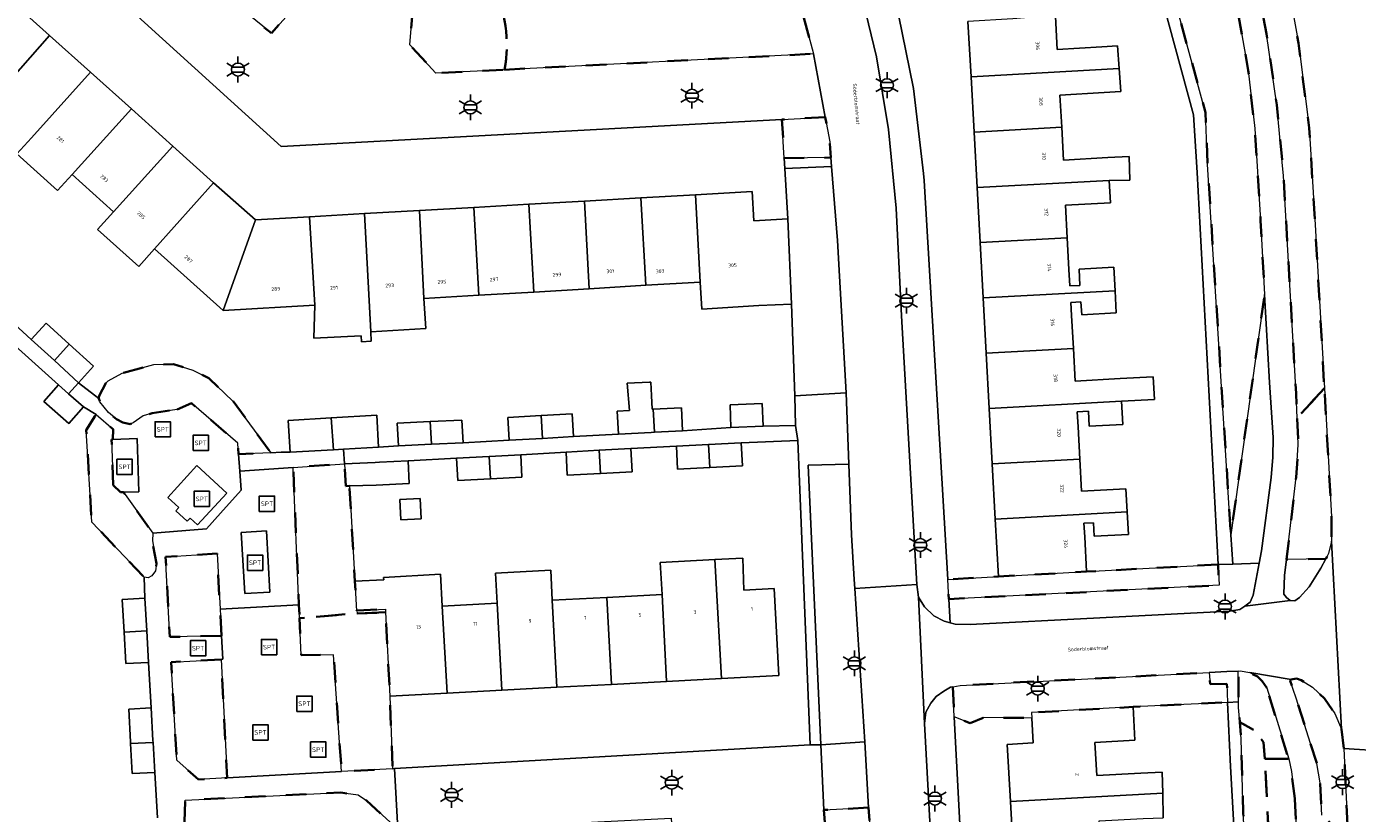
# Model space of a CAD drawing. Extents: x 105780 to 185197, y 477999 to 525027.
# Tile 95 of 256: x 106356 to 106486, y 479799 to 479876. Entities that reach past the tile are written whole.
import ezdxf
from ezdxf.enums import TextEntityAlignment as Align

# ---------------------------------------------------------------- set-up
doc = ezdxf.new("R2010")
doc.units = 0
doc.linetypes.add('XX-HIDDEN', pattern=[4, 2, -2])
for name, color, linetype, lineweight in [('B-GV-GR-HAAG_01-G', 252, 'GR-HAAG1', 13), ('B-GV-GR-MATERIAALGRENS-G', 252, 'XX-HIDDEN', 35), ('B-RO-IE-MEUBILAIR_WEGMEUBILAIR-S', 252, 'Continuous', 25), ('B-XX-KG-KADASTRAAL_BEBOUWING-G', 252, 'Continuous', 20), ('B1-WE-OG-BEBOUWING-T18', 7, 'Continuous', 18), ('B1-WE-OG-TERREIN_ERF-GV', 252, 'Continuous', 18), ('B1-WE-OG-TOPOGRAFIE-T18', 10, 'Continuous', 18), ('B1-WE-VH-VERHARDING_ASFALT-GV', 252, 'Continuous', 18), ('B1-WE-VH-VERHARDING_BETONSTRAATSTEEN-GV', 252, 'Continuous', 18), ('B1-WE-VH-VERHARDING_HOUTSNIPPERS-GV', 252, 'Continuous', 18), ('B1-WE-VH-VERHARDING_TEGEL-GV', 252, 'Continuous', 18)]:
    doc.layers.add(name, color=color, linetype=linetype, lineweight=lineweight)
doc.styles.add('NLCS-ISO', font='NLCS-ISO.ttf')
doc.styles.add('NLCS-ISO-M200-T18', font='NLCS-ISO.ttf', dxfattribs={"height": 0.36})
doc.linetypes.add('GR-HAAG1', pattern='A,6,[176,NLCS.shx,S=0.125,R=0,X=0,Y=0],-2', length=8)

# ---------------------------------------------------------------- blocks, each defined once
blk = doc.blocks.new('B-SIE-WEG_LICHTMAST-SO')
at = {"ltscale": 0.1}
for p, q in [((-1.1, 0.63), (-2.19, 1.27)), ((0, 1.27), (0, 2.53)), ((1.1, 0.63), (2.19, 1.27)), ((-1.1, -0.63), (-2.19, -1.27)), ((0, -1.27), (0, -2.53)), ((1.1, -0.63), (2.19, -1.27))]:
    blk.add_line(p, q, dxfattribs=at)
at = {"flags": 128}
for points in [[(-1.16, 0.5), (1.16, 0.5)], [(-1.16, -0.5), (1.16, -0.5)]]:
    blk.add_lwpolyline(points, dxfattribs=at)
at = {"ltscale": 0.1}
blk.add_circle((0, 0), 1.27, dxfattribs=at)
at = {"style": 'NLCS-ISO'}
blk.add_attdef('TYPE', text='', height=1.8, dxfattribs=at).set_placement((0, 2.53), align=Align.BOTTOM_CENTER)
blk = doc.blocks.new('SIE-WEG_SPEELTOESTEL-SO')
at = {"flags": 128}
blk.add_lwpolyline([(-0.75, -0.75), (0.75, -0.75), (0.75, 0.75), (-0.75, 0.75)], close=True, dxfattribs=at)
at = {"style": 'NLCS-ISO'}
blk.add_text('SPT', height=0.45, dxfattribs=at).set_placement((0, 0), align=Align.MIDDLE_CENTER)

msp = doc.modelspace()

# ---------------------------------------------------------------- linework, layer by layer
at = {"layer": 'B-GV-GR-HAAG_01-G', "flags": 128}
msp.add_lwpolyline([(106478.13, 479834.09), (106478.18, 479836.01), (106477.81, 479841.4), (106477.342, 479850.052), (106474.03, 479826.461), (106474.21, 479823.59), (106476.806, 479823.7), (106477.03, 479824.92), (106477.97, 479832.09)], close=True, dxfattribs=at)
at = {"layer": 'B-GV-GR-MATERIAALGRENS-G', "flags": 128}
for points in [[(106405.37, 479979.27), (106404.08, 479980.34), (106400.143, 479982.664), (106397.702, 479980.019), (106418.599, 479961.389), (106419.387, 479960.687), (106427.37, 479953.57), (106430.67, 479950.46), (106443.35, 479934.17), (106443.85, 479933.59), (106446.51, 479930.08), (106446.507, 479930.078), (106447.322, 479929.029), (106447.77, 479929.49), (106452.44, 479922.62), (106453.243, 479921.365), (106455.85, 479915.96), (106455.47, 479915.78), (106458.97, 479909.22), (106461.74, 479903.54), (106464.18, 479894.179), (106464.37, 479894.2), (106471.55, 479867.87), (106471.75, 479862.77), (106474.03, 479826.461), (106477.342, 479850.052), (106476.95, 479857.3), (106476.38, 479866.31), (106475.74, 479871.99), (106474.16, 479880.85), (106472.43, 479888.14), (106470.08, 479896.05), (106465.37, 479908.43), (106461.02, 479917.57), (106457.27, 479924.51), (106452.87, 479931.19), (106448.87, 479936.59), (106448.3, 479937.36), (106441.86, 479945.41), (106434.57, 479952.97), (106426.37, 479960.57), (106422.529, 479963.989), (106421.799, 479964.639)], [(106417.568, 479975.563), (106413.504, 479975.344), (106416.78, 479972.32), (106433.48, 479957.43), (106440.63, 479950.24), (106444.176, 479946.131), (106448.31, 479941.34), (106454.29, 479933.31), (106459.14, 479926.08), (106463.16, 479918.84), (106466.47, 479911.88), (106469.63, 479904.54), (106472.3, 479897.27), (106474.4, 479890.43), (106476.2, 479882.86), (106477.51, 479875.61), (106478.54, 479868.64), (106479.072, 479863.026), (106479.2, 479861.67), (106480.42, 479840.32), (106480.526, 479837.91), (106483.197, 479840.849), (106482.29, 479856.86), (106481.71, 479866.38), (106480.65, 479874.68), (106479.65, 479880.29), (106477.74, 479888.89), (106474.16, 479900.65), (106469.95, 479911.29), (106465.61, 479920.33), (106462.11, 479926.65), (106458.23, 479932.77), (106452.66, 479940.71), (106447.41, 479947.15), (106442, 479953.12), (106437.94, 479957.2), (106434.3, 479960.6)], [(106434.257, 479867.43), (106430.02, 479867.2), (106430.238, 479863.41), (106434.82, 479863.46), (106434.7, 479865.02)], [(106370.73, 479838.78), (106372.14, 479839.37), (106376.67, 479835.45), (106376.741, 479834.4), (106379.899, 479834.529), (106376.19, 479839.59), (106373.83, 479841.83), (106372.26, 479842.61), (106371.213, 479842.935), (106370.36, 479843.2), (106368.43, 479843.16), (106365.32, 479842.32), (106363.94, 479841.59), (106363.73, 479841.35), (106363.074, 479840.117), (106363.03, 479839.84), (106363.14, 479839.51), (106364, 479838.47), (106364.77, 479837.8), (106365.39, 479837.48), (106366.11, 479837.33), (106366.41, 479837.46), (106367.38, 479838.13), (106368.28, 479838.4)], [(106483.197, 479840.849), (106480.526, 479837.91), (106480.64, 479835.34), (106480.44, 479832.13), (106479.494, 479824.07), (106483.329, 479824.11), (106483.61, 479824.65), (106483.91, 479825.84), (106483.91, 479828.25)], [(106364.437, 479831.332), (106364.292, 479835.834), (106364.422, 479835.838), (106364.43, 479836.83), (106362.77, 479838.28), (106361.81, 479836.73), (106362.34, 479827.73), (106367.47, 479822.32), (106367.88, 479822.27), (106368.22, 479822.45), (106368.61, 479822.93), (106368.68, 479823.65), (106368.29, 479825.88), (106368.33, 479826.65), (106365.455, 479830.649), (106365.161, 479830.643)], [(106387.602, 479831.266), (106387.27, 479831.257), (106387.11, 479833.45), (106382.095, 479833.093), (106382.663, 479819.616), (106382.718, 479818.298), (106388.427, 479818.79), (106388.43, 479818.75), (106391.147, 479818.881), (106391.131, 479819.188), (106388.411, 479819.043), (106388.302, 479819.038), (106388.149, 479821.916)], [(106375.06, 479816.57), (106374.921, 479819.183), (106374.63, 479824.63), (106369.58, 479824.32), (106370, 479816.47)], [(106472.772, 479823.57), (106459.891, 479822.865), (106451.246, 479822.39), (106446.266, 479822.095), (106446.38, 479820.17), (106472.88, 479821.54)], [(106391.147, 479818.881), (106388.43, 479818.75), (106388.427, 479818.79), (106382.718, 479818.298), (106382.87, 479814.69), (106386.05, 479814.71), (106386.839, 479803.263), (106391.83, 479803.542), (106391.586, 479810.656)], [(106375.03, 479814.26), (106370.12, 479813.99), (106370.68, 479804.38), (106372.8, 479802.48), (106375.63, 479802.636)], [(106473.651, 479811.88), (106472.005, 479811.837), (106471.919, 479812.972), (106447.48, 479811.71), (106446.76, 479811.578), (106446.915, 479808.632), (106448.46, 479808), (106449.81, 479808.57), (106454.517, 479808.511), (106454.487, 479809.051), (106464.445, 479809.599), (106473.7, 479810.05)], [(106477.55, 479811.46), (106477.1, 479812.14), (106476.63, 479812.57), (106475.876, 479812.971), (106474.93, 479813.13), (106474.76, 479813.12), (106474.777, 479810.09), (106474.78, 479809.56), (106474.902, 479808.11), (106476.398, 479807.253), (106477.222, 479806.153), (106477.36, 479804.502), (106479.7, 479804.51)], [(106485.12, 479805.51), (106484.89, 479807.41), (106484.23, 479808.96), (106483.21, 479810.43), (106482.05, 479811.54), (106480.92, 479812.24), (106480.48, 479812.38), (106479.94, 479812.29), (106479.83, 479812.15), (106480.42, 479810.47), (106482.46, 479804.04), (106482.79, 479802.17), (106482.948, 479798.975), (106485.541, 479796.618), (106485.46, 479798.05)], [(106477.36, 479804.502), (106477.222, 479806.153), (106476.398, 479807.253), (106474.902, 479808.11), (106475.04, 479806.48), (106475.25, 479799.15), (106476.28, 479782.66), (106476.94, 479768.94), (106476.912, 479763.476), (106474.525, 479763.354), (106473.28, 479756.87), (106473.449, 479754.446), (106473.527, 479753.332), (106473.901, 479747.974), (106474.019, 479746.278), (106474.42, 479740.54), (106475.39, 479732.539), (106475.591, 479733.84), (106476.549, 479737.55), (106477.126, 479740.501), (106477.838, 479746.225), (106478.351, 479752.404), (106478.947, 479761.835), (106479.123, 479767.629), (106479.065, 479771.192)], [(106480.3, 479800.61), (106479.96, 479803.26), (106479.7, 479804.51), (106477.36, 479804.502), (106479.065, 479771.192), (106479.123, 479767.629), (106478.947, 479761.835), (106478.351, 479752.404), (106477.838, 479746.225), (106477.126, 479740.501), (106476.549, 479737.55), (106475.591, 479733.84), (106475.39, 479732.539), (106475.73, 479729.73), (106476.53, 479729.49), (106477.57, 479731.48), (106478.14, 479733.05), (106479.15, 479736.96), (106479.76, 479740.08), (106480.49, 479745.95), (106481.01, 479752.21), (106481.61, 479761.71), (106481.79, 479767.61), (106481.73, 479771.28)], [(106371.41, 479795.73), (106376.802, 479796.07), (106385.42, 479796.523), (106385.421, 479796.511), (106392.384, 479796.904), (106392.345, 479797.615), (106389.27, 479800.43), (106388.48, 479800.98), (106386.77, 479801.2), (106371.49, 479800.45)], [(106438.514, 479799.73), (106434.13, 479799.499), (106434.42, 479795.25), (106438.758, 479795.46)]]:
    msp.add_lwpolyline(points, close=True, dxfattribs=at)
for points in [[(106395.788, 479886.344), (106399.968, 479891.389), (106396.28, 479894.68), (106390.18, 479900.22), (106374.13, 479882.36), (106375.19, 479879.54), (106379.96, 479875.66), (106387.02, 479883.56), (106393.79, 479877.7), (106393.52, 479874.53), (106396.092, 479871.735), (106402.811, 479872.081)], [(106402.811, 479872.081), (106433.116, 479873.64), (106431.13, 479881.11), (106429.899, 479884.468), (106428.133, 479889.287)]]:
    msp.add_lwpolyline(points, dxfattribs=at)
for points in [[(106395.788, 479886.344, -0.3326955), (106402.811, 479872.081)], [(106402.811, 479872.081, 0.3326955), (106395.788, 479886.344)]]:
    msp.add_lwpolyline(points, format="xyb", dxfattribs=at)
at = {"layer": 'B-XX-KG-KADASTRAAL_BEBOUWING-G', "flags": 128}
for points in [[(106358.206, 479875.45), (106354.021, 479879.212), (106348.237, 479872.796), (106346.24, 479870.74), (106350.55, 479866.77), (106351.074, 479867.372), (106352.47, 479868.977)], [(106452.638, 479877.055), (106448.257, 479876.814), (106448.555, 479871.392), (106463.093, 479872.19), (106462.93, 479874.43), (106461.375, 479874.31), (106457.011, 479874.07), (106456.835, 479877.285), (106456.828, 479877.413)], [(106362.23, 479871.833), (106358.206, 479875.45), (106352.47, 479868.977), (106351.074, 479867.372), (106355.012, 479863.823), (106356.436, 479865.402)], [(106461.621, 479869.832), (106463.256, 479869.945), (106463.093, 479872.19), (106448.555, 479871.392), (106448.853, 479865.969), (106457.445, 479866.441), (106457.272, 479869.593)], [(106366.234, 479868.235), (106362.23, 479871.833), (106356.436, 479865.402), (106355.012, 479863.823), (106358.992, 479860.235), (106360.416, 479861.815)], [(106370.289, 479864.589), (106366.234, 479868.235), (106360.416, 479861.815), (106364.484, 479858.148)], [(106461.976, 479863.464), (106457.622, 479863.225), (106457.445, 479866.441), (106448.853, 479865.969), (106449.15, 479860.547), (106462.098, 479861.23), (106464.12, 479861.26), (106464.043, 479863.575)], [(106374.296, 479860.988), (106370.289, 479864.589), (106364.484, 479858.148), (106362.922, 479856.415), (106366.945, 479852.789), (106368.507, 479854.522)], [(106378.399, 479857.368), (106374.296, 479860.988), (106368.507, 479854.522), (106375.228, 479848.463)], [(106462.098, 479861.23), (106449.15, 479860.547), (106449.448, 479855.124), (106457.985, 479855.593), (106457.81, 479858.79), (106462.219, 479859.032)], [(106410.667, 479859.198), (106405.194, 479858.888), (106405.693, 479850.283), (106411.129, 479850.608)], [(106416.171, 479859.51), (106410.667, 479859.198), (106411.129, 479850.608), (106416.669, 479850.939)], [(106421.539, 479859.814), (106416.171, 479859.51), (106416.669, 479850.939), (106421.987, 479851.257)], [(106430.58, 479857.45), (106427.258, 479857.265), (106427.087, 479860.129), (106421.539, 479859.814), (106421.987, 479851.257), (106422.145, 479848.615), (106427.755, 479848.95), (106430.96, 479849.08)], [(106389.08, 479857.974), (106383.682, 479857.668), (106384.203, 479848.999), (106384.12, 479845.76), (106388.762, 479845.99), (106388.798, 479845.394), (106389.754, 479845.451), (106389.699, 479846.371)], [(106394.463, 479858.279), (106389.08, 479857.974), (106389.699, 479846.371), (106395.085, 479846.692), (106394.909, 479849.639)], [(106399.8, 479858.582), (106394.463, 479858.279), (106394.909, 479849.639), (106400.288, 479849.96)], [(106405.194, 479858.888), (106399.8, 479858.582), (106400.288, 479849.96), (106405.693, 479850.283)], [(106383.682, 479857.668), (106378.399, 479857.368), (106375.228, 479848.463), (106384.203, 479848.999)], [(106458.156, 479852.483), (106457.985, 479855.593), (106449.448, 479855.124), (106449.746, 479849.702), (106462.679, 479850.412), (106462.552, 479852.725), (106459.141, 479852.537), (106459.229, 479850.932), (106458.244, 479850.878)], [(106458.408, 479847.986), (106458.338, 479849.266), (106459.336, 479849.321), (106459.406, 479848.041), (106462.799, 479848.227), (106462.679, 479850.412), (106449.746, 479849.702), (106450.044, 479844.28), (106458.586, 479844.749)], [(106357.881, 479847.229), (106356.417, 479845.623), (106358.687, 479843.554), (106360.137, 479845.173)], [(106360.137, 479845.173), (106358.687, 479843.554), (106361.057, 479841.393), (106362.521, 479842.999)], [(106463.176, 479841.797), (106458.761, 479841.555), (106458.586, 479844.749), (106450.044, 479844.28), (106450.342, 479838.857), (106463.298, 479839.568), (106466.543, 479839.746), (106466.421, 479841.975)], [(106359.088, 479841.172), (106357.656, 479839.536), (106360.098, 479837.398), (106361.53, 479839.033), (106360.071, 479840.311)], [(106417.375, 479838.796), (106417.29, 479838.791), (106417.22, 479840.13), (106417.17, 479841.44), (106417.016, 479841.435), (106414.85, 479841.36), (106415.06, 479838.674), (106413.856, 479838.611), (106413.975, 479836.342), (106417.195, 479836.511), (106417.506, 479836.527)], [(106459.054, 479837.059), (106458.973, 479838.542), (106460.058, 479838.601), (106460.14, 479837.119), (106463.423, 479837.299), (106463.298, 479839.568), (106450.342, 479838.857), (106450.639, 479833.435), (106459.227, 479833.906)], [(106385.802, 479837.942), (106386.031, 479834.82), (106387.024, 479834.879), (106390.475, 479835.085), (106390.288, 479838.21)], [(106406.396, 479838.162), (106406.525, 479835.936), (106409.588, 479836.111), (106409.46, 479838.337)], [(106419.441, 479838.904), (106417.375, 479838.796), (106417.506, 479836.527), (106420.281, 479836.673), (106420.162, 479838.942)], [(106425.014, 479836.997), (106428.167, 479837.119), (106428.081, 479839.347), (106424.928, 479839.226)], [(106385.802, 479837.942), (106381.6, 479837.691), (106381.787, 479834.567), (106386.031, 479834.82)], [(106395.531, 479837.581), (106392.298, 479837.424), (106392.406, 479835.195), (106395.646, 479835.353)], [(106395.531, 479837.581), (106395.646, 479835.353), (106398.754, 479835.505), (106398.645, 479837.733)], [(106406.396, 479838.162), (106403.155, 479837.977), (106403.282, 479835.751), (106406.525, 479835.936)], [(106404.415, 479834.304), (106401.315, 479834.143), (106401.436, 479831.958), (106404.528, 479832.118)], [(106412.098, 479834.766), (106408.845, 479834.589), (106408.968, 479832.319), (106412.22, 479832.495)], [(106415.192, 479834.933), (106412.098, 479834.766), (106412.22, 479832.495), (106415.315, 479832.663)], [(106422.824, 479835.318), (106419.673, 479835.156), (106419.788, 479832.929), (106422.947, 479833.091)], [(106426.021, 479835.482), (106422.824, 479835.318), (106422.947, 479833.091), (106426.136, 479833.255)], [(106390.125, 479833.573), (106387.11, 479833.45), (106387.27, 479831.257), (106387.602, 479831.266), (106390.233, 479831.344), (106393.47, 479831.502), (106393.362, 479833.731), (106390.57, 479833.595)], [(106401.315, 479834.143), (106398.109, 479833.977), (106398.222, 479831.792), (106401.436, 479831.958)], [(106459.227, 479833.906), (106450.639, 479833.435), (106450.937, 479828.013), (106463.857, 479828.742), (106463.734, 479830.992), (106459.4, 479830.754)], [(106392.544, 479829.955), (106392.641, 479827.958), (106394.638, 479828.054), (106394.541, 479830.052)], [(106459.703, 479826.279), (106459.63, 479827.607), (106460.562, 479827.659), (106460.635, 479826.33), (106463.98, 479826.514), (106463.857, 479828.742), (106450.937, 479828.013), (106451.246, 479822.39), (106459.891, 479822.865)], [(106423.447, 479824.055), (106418.089, 479823.769), (106418.257, 479820.635), (106418.707, 479812.103), (106424.091, 479812.389)], [(106426.278, 479821.062), (106426.17, 479824.2), (106423.447, 479824.055), (106424.091, 479812.389), (106429.713, 479812.689), (106429.258, 479821.221)], [(106396.695, 479819.485), (106396.529, 479822.602), (106390.965, 479822.307), (106390.978, 479822.066), (106388.149, 479821.916), (106388.302, 479819.038), (106388.411, 479819.043), (106391.131, 479819.188), (106391.147, 479818.881), (106391.586, 479810.656), (106397.18, 479810.954)], [(106407.499, 479820.061), (106407.342, 479823.005), (106401.938, 479822.718), (106402.095, 479819.772), (106402.557, 479811.241), (106407.954, 479811.529)], [(106367.546, 479820.257), (106365.34, 479820.13), (106365.523, 479816.946), (106367.73, 479817.055)], [(106412.842, 479820.346), (106407.499, 479820.061), (106407.954, 479811.529), (106413.309, 479811.814)], [(106418.257, 479820.635), (106412.842, 479820.346), (106413.309, 479811.814), (106418.707, 479812.103)], [(106402.095, 479819.772), (106396.695, 479819.485), (106397.18, 479810.954), (106402.557, 479811.241)], [(106367.73, 479817.055), (106365.523, 479816.946), (106365.701, 479813.846), (106367.907, 479813.973)], [(106368.165, 479809.511), (106365.975, 479809.397), (106366.143, 479806.188), (106366.152, 479806.014), (106368.356, 479806.115), (106368.344, 479806.323)], [(106454.517, 479808.511), (106454.651, 479806.073), (106452.107, 479805.933), (106452.416, 479800.324), (106467.344, 479801.145), (106467.299, 479803.218), (106465.189, 479803.12), (106460.885, 479802.883), (106460.706, 479806.127), (106464.624, 479806.343), (106464.445, 479809.599), (106454.487, 479809.051)], [(106368.356, 479806.115), (106366.152, 479806.014), (106366.306, 479803.069), (106368.521, 479803.186)], [(106465.434, 479798.665), (106467.396, 479798.718), (106467.344, 479801.145), (106452.416, 479800.324), (106452.713, 479794.932), (106461.275, 479795.366), (106461.106, 479798.427)]]:
    msp.add_lwpolyline(points, close=True, dxfattribs=at)
at = {"layer": 'B1-WE-OG-TERREIN_ERF-GV', "flags": 128}
for points in [[(106456.835, 479877.285), (106457.011, 479874.07), (106461.375, 479874.31), (106462.93, 479874.43), (106463.093, 479872.19), (106463.256, 479869.945), (106461.621, 479869.832), (106457.272, 479869.593), (106457.445, 479866.441), (106457.622, 479863.225), (106461.976, 479863.464), (106464.043, 479863.575), (106464.12, 479861.26), (106462.098, 479861.23), (106462.219, 479859.032), (106457.81, 479858.79), (106457.985, 479855.593), (106458.156, 479852.483), (106458.244, 479850.878), (106459.229, 479850.932), (106459.141, 479852.537), (106462.552, 479852.725), (106462.679, 479850.412), (106462.799, 479848.227), (106459.406, 479848.041), (106459.336, 479849.321), (106458.338, 479849.266), (106458.408, 479847.986), (106458.586, 479844.749), (106458.761, 479841.555), (106463.176, 479841.797), (106466.421, 479841.975), (106466.543, 479839.746), (106463.298, 479839.568), (106463.423, 479837.299), (106460.14, 479837.119), (106460.058, 479838.601), (106458.973, 479838.542), (106459.054, 479837.059), (106459.227, 479833.906), (106459.4, 479830.754), (106463.734, 479830.992), (106463.857, 479828.742), (106463.98, 479826.514), (106460.635, 479826.33), (106460.562, 479827.659), (106459.63, 479827.607), (106459.703, 479826.279), (106459.891, 479822.865), (106472.772, 479823.57), (106470.73, 479861.99), (106470.36, 479867.65), (106463.21, 479894.07)], [(106441.44, 479877.46), (106442.93, 479870.23), (106443.91, 479861.9), (106443.949, 479861.233), (106446.266, 479822.095), (106451.246, 479822.39), (106450.937, 479828.013), (106450.639, 479833.435), (106450.342, 479838.857), (106450.044, 479844.28), (106449.746, 479849.702), (106449.448, 479855.124), (106449.15, 479860.547), (106448.853, 479865.969), (106448.555, 479871.392), (106448.257, 479876.814)], [(106353.095, 479848.645), (106356.417, 479845.623), (106357.881, 479847.229), (106360.137, 479845.173), (106362.521, 479842.999), (106361.057, 479841.393), (106363.03, 479839.84), (106363.074, 479840.117), (106363.73, 479841.35), (106363.94, 479841.59), (106365.32, 479842.32), (106368.43, 479843.16), (106370.36, 479843.2), (106371.213, 479842.935), (106372.26, 479842.61), (106373.83, 479841.83), (106376.19, 479839.59), (106379.899, 479834.529), (106380.9, 479834.57), (106381.787, 479834.567), (106381.6, 479837.691), (106385.802, 479837.942), (106390.288, 479838.21), (106390.475, 479835.085), (106392.406, 479835.195), (106392.298, 479837.424), (106395.531, 479837.581), (106398.645, 479837.733), (106398.754, 479835.505), (106403.282, 479835.751), (106403.155, 479837.977), (106406.396, 479838.162), (106409.46, 479838.337), (106409.588, 479836.111), (106413.975, 479836.342), (106413.856, 479838.611), (106415.06, 479838.674), (106414.85, 479841.36), (106417.016, 479841.435), (106417.17, 479841.44), (106417.22, 479840.13), (106417.29, 479838.791), (106417.375, 479838.796), (106419.441, 479838.904), (106420.162, 479838.942), (106420.281, 479836.673), (106425.014, 479836.997), (106424.928, 479839.226), (106428.081, 479839.347), (106428.167, 479837.119), (106431.346, 479837.185), (106431.263, 479840.12), (106430.96, 479849.08), (106427.755, 479848.95), (106422.145, 479848.615), (106421.987, 479851.257), (106416.669, 479850.939), (106411.129, 479850.608), (106405.693, 479850.283), (106400.288, 479849.96), (106394.909, 479849.639), (106395.085, 479846.692), (106389.699, 479846.371), (106389.754, 479845.451), (106388.798, 479845.394), (106388.762, 479845.99), (106384.12, 479845.76), (106384.203, 479848.999), (106375.228, 479848.463), (106368.507, 479854.522), (106366.945, 479852.789), (106362.922, 479856.415), (106364.484, 479858.148), (106360.416, 479861.815), (106358.992, 479860.235), (106355.012, 479863.823)], [(106368.788, 479798.717), (106368.521, 479803.186), (106366.306, 479803.069), (106366.152, 479806.014), (106366.143, 479806.188), (106365.975, 479809.397), (106368.165, 479809.511), (106367.907, 479813.973), (106365.701, 479813.846), (106365.523, 479816.946), (106365.34, 479820.13), (106367.546, 479820.257), (106367.47, 479822.32), (106362.34, 479827.73), (106361.81, 479836.73), (106362.77, 479838.28), (106361.53, 479839.033), (106360.098, 479837.398), (106357.656, 479839.536), (106359.088, 479841.172), (106355.805, 479844.135)], [(106474.82, 479789.22), (106474, 479803.76), (106473.7, 479810.05), (106464.445, 479809.599), (106464.624, 479806.343), (106460.706, 479806.127), (106460.885, 479802.883), (106465.189, 479803.12), (106467.299, 479803.218), (106467.344, 479801.145), (106467.396, 479798.718)], [(106452.713, 479794.932), (106452.416, 479800.324), (106452.107, 479805.933), (106454.651, 479806.073), (106454.517, 479808.511), (106449.81, 479808.57), (106448.46, 479808), (106446.915, 479808.632), (106449.07, 479767.81)]]:
    msp.add_lwpolyline(points, dxfattribs=at)
for points in [[(106471.75, 479862.77), (106471.55, 479867.87), (106464.37, 479894.2), (106464.18, 479894.179), (106463.21, 479894.07), (106470.36, 479867.65), (106470.73, 479861.99), (106472.772, 479823.57), (106474.21, 479823.59), (106474.03, 479826.461)], [(106359.05, 479884.42), (106354.021, 479879.212), (106358.206, 479875.45), (106362.23, 479871.833), (106366.234, 479868.235), (106370.289, 479864.589), (106374.296, 479860.988), (106378.399, 479857.368), (106383.682, 479857.668), (106389.08, 479857.974), (106394.463, 479858.279), (106399.8, 479858.582), (106405.194, 479858.888), (106410.667, 479859.198), (106416.171, 479859.51), (106421.539, 479859.814), (106427.087, 479860.129), (106427.258, 479857.265), (106430.58, 479857.45), (106430.296, 479862.39), (106430.238, 479863.41), (106430.02, 479867.2), (106380.91, 479864.55)], [(106431.57, 479835.72), (106426.021, 479835.482), (106426.136, 479833.255), (106422.947, 479833.091), (106419.788, 479832.929), (106419.673, 479835.156), (106415.192, 479834.933), (106415.315, 479832.663), (106412.22, 479832.495), (106408.968, 479832.319), (106408.845, 479834.589), (106404.415, 479834.304), (106404.528, 479832.118), (106401.436, 479831.958), (106398.222, 479831.792), (106398.109, 479833.977), (106393.362, 479833.731), (106393.47, 479831.502), (106390.233, 479831.344), (106387.602, 479831.266), (106388.149, 479821.916), (106390.978, 479822.066), (106390.965, 479822.307), (106396.529, 479822.602), (106396.695, 479819.485), (106402.095, 479819.772), (106401.938, 479822.718), (106407.342, 479823.005), (106407.499, 479820.061), (106412.842, 479820.346), (106418.257, 479820.635), (106418.089, 479823.769), (106423.447, 479824.055), (106426.17, 479824.2), (106426.278, 479821.062), (106429.258, 479821.221), (106429.713, 479812.689), (106424.091, 479812.389), (106418.707, 479812.103), (106413.309, 479811.814), (106407.954, 479811.529), (106402.557, 479811.241), (106397.18, 479810.954), (106391.586, 479810.656), (106391.83, 479803.542), (106392.02, 479803.553), (106432.79, 479805.9)], [(106392.544, 479829.955), (106394.541, 479830.052), (106394.638, 479828.054), (106392.641, 479827.958)], [(106474.76, 479813.12), (106473.62, 479813.06), (106471.919, 479812.972), (106472.005, 479811.837), (106473.651, 479811.88), (106473.7, 479810.05), (106474.777, 479810.09)], [(106474.902, 479808.11), (106474.78, 479809.56), (106474.777, 479810.09), (106473.7, 479810.05), (106474, 479803.76), (106474.82, 479789.22), (106475.047, 479785.196), (106475.07, 479784.79), (106475.6, 479768.95), (106476.94, 479768.94), (106476.28, 479782.66), (106475.25, 479799.15), (106475.04, 479806.48)]]:
    msp.add_lwpolyline(points, close=True, dxfattribs=at)
at = {"layer": 'B1-WE-VH-VERHARDING_ASFALT-GV', "flags": 128}
for points in [[(106441.2, 479858.5), (106440.47, 479866.21), (106439.28, 479873.33), (106437.98, 479878.74), (106436.38, 479884.2), (106435.51, 479886.873), (106429.899, 479884.468), (106431.13, 479881.11), (106433.116, 479873.64), (106434.257, 479867.43), (106434.7, 479865.02), (106434.82, 479863.46), (106434.89, 479862.58), (106435.46, 479855.34), (106435.657, 479851.852), (106436.304, 479840.4), (106436.57, 479833.41), (106436.83, 479826.46), (106437.111, 479822.1), (106437.167, 479821.228), (106443.25, 479821.62), (106441.75, 479847.94)], [(106483.91, 479825.84), (106483.61, 479824.65), (106483.329, 479824.11), (106482.86, 479823.21), (106481.7, 479821.39), (106480.77, 479820.32), (106480.3, 479819.99), (106479.86, 479820.05), (106475.4, 479819.49), (106474.9, 479819.16), (106473.89, 479819), (106448.48, 479817.69), (106447.01, 479817.7), (106446.518, 479817.841), (106445.93, 479818.01), (106444.91, 479818.54), (106443.99, 479819.4), (106443.41, 479820.35), (106444, 479807.97), (106444.13, 479809.1), (106444.62, 479809.96), (106445.13, 479810.61), (106445.9, 479811.16), (106446.55, 479811.54), (106446.76, 479811.578), (106447.48, 479811.71), (106471.919, 479812.972), (106473.62, 479813.06), (106474.76, 479813.12), (106474.93, 479813.13), (106475.876, 479812.971), (106479.94, 479812.29), (106480.48, 479812.38), (106480.92, 479812.24), (106482.05, 479811.54), (106483.21, 479810.43), (106484.23, 479808.96), (106484.89, 479807.41)], [(106494.814, 479777.439), (106493.29, 479805), (106485.12, 479805.51), (106485.46, 479798.05), (106485.541, 479796.618), (106487.72, 479758.25), (106488.095, 479751.114), (106489.67, 479721.1), (106490.384, 479713.451), (106498.267, 479713.574), (106496.36, 479749.48)]]:
    msp.add_lwpolyline(points, close=True, dxfattribs=at)
for points in [[(106474.16, 479880.85), (106475.74, 479871.99), (106476.38, 479866.31), (106476.95, 479857.3), (106477.342, 479850.052), (106477.81, 479841.4), (106478.18, 479836.01), (106478.13, 479834.09), (106477.97, 479832.09), (106477.03, 479824.92), (106476.806, 479823.7), (106476.23, 479820.56), (106475.91, 479819.86), (106475.4, 479819.49), (106479.86, 479820.05), (106479.5, 479820.34), (106479.21, 479820.67), (106479.3, 479822.52), (106479.494, 479824.07), (106480.44, 479832.13), (106480.64, 479835.34), (106480.526, 479837.91), (106480.42, 479840.32), (106479.2, 479861.67), (106479.072, 479863.026), (106478.54, 479868.64), (106477.51, 479875.61), (106476.2, 479882.86)], [(106479.65, 479880.29), (106480.65, 479874.68), (106481.71, 479866.38), (106482.29, 479856.86), (106483.197, 479840.849), (106483.91, 479828.25), (106483.91, 479825.84), (106484.89, 479807.41), (106485.12, 479805.51), (106493.29, 479805)], [(106445.77, 479775.54), (106444, 479807.97), (106443.41, 479820.35), (106443.25, 479821.62), (106437.167, 479821.228), (106438.137, 479806.18), (106438.514, 479799.73), (106438.758, 479795.46)], [(106482.948, 479798.975), (106482.79, 479802.17), (106482.46, 479804.04), (106480.42, 479810.47), (106479.83, 479812.15), (106479.94, 479812.29), (106475.876, 479812.971), (106476.63, 479812.57), (106477.1, 479812.14), (106477.55, 479811.46), (106479.7, 479804.51), (106479.96, 479803.26), (106480.3, 479800.61), (106481.73, 479771.28)]]:
    msp.add_lwpolyline(points, dxfattribs=at)
at = {"layer": 'B1-WE-VH-VERHARDING_BETONSTRAATSTEEN-GV', "flags": 128}
for points in [[(106359.05, 479884.42), (106380.91, 479864.55), (106430.02, 479867.2), (106434.257, 479867.43), (106433.116, 479873.64), (106402.811, 479872.081), (106396.092, 479871.735), (106393.52, 479874.53), (106393.79, 479877.7)], [(106387.02, 479883.56), (106379.96, 479875.66), (106375.19, 479879.54)]]:
    msp.add_lwpolyline(points, dxfattribs=at)
for points in [[(106372.14, 479839.37), (106370.73, 479838.78), (106368.28, 479838.4), (106367.38, 479838.13), (106366.41, 479837.46), (106366.11, 479837.33), (106365.39, 479837.48), (106364.77, 479837.8), (106364, 479838.47), (106363.14, 479839.51), (106363.03, 479839.84), (106361.057, 479841.393), (106360.071, 479840.311), (106361.53, 479839.033), (106362.77, 479838.28), (106364.43, 479836.83), (106364.422, 479835.838), (106366.788, 479835.913), (106366.974, 479830.682), (106365.455, 479830.649), (106368.33, 479826.65), (106373.6, 479827.06), (106374.981, 479828.613), (106376.98, 479830.86), (106376.854, 479832.72), (106376.741, 479834.4), (106376.67, 479835.45)], [(106369.793, 479830.151), (106372.66, 479833.274), (106375.6, 479830.576), (106372.719, 479827.444), (106371.987, 479828.115), (106371.696, 479827.807), (106370.591, 479828.823), (106370.881, 479829.14)], [(106404.12, 479779.58), (106399.844, 479779.36), (106399.01, 479794.29), (106402.75, 479797.84), (106411.968, 479798.327), (106419.15, 479798.707), (106419.46, 479794.07), (106426.237, 479794.461), (106434.455, 479794.935), (106434.42, 479795.25), (106434.13, 479799.499), (106433.83, 479805.88), (106432.79, 479805.9), (106392.02, 479803.553), (106392.345, 479797.615), (106392.384, 479796.904), (106393.503, 479776.462), (106394.59, 479756.624), (106394.86, 479751.695), (106401.37, 479752.054), (106400.545, 479766.81), (106404.8, 479767.05)], [(106438.137, 479806.18), (106433.83, 479805.88), (106434.13, 479799.499), (106438.514, 479799.73)]]:
    msp.add_lwpolyline(points, close=True, dxfattribs=at)
at = {"layer": 'B1-WE-VH-VERHARDING_HOUTSNIPPERS-GV', "flags": 128}
msp.add_lwpolyline([(106375.63, 479802.636), (106386.839, 479803.263), (106386.05, 479814.71), (106382.87, 479814.69), (106382.718, 479818.298), (106382.663, 479819.616), (106374.921, 479819.183), (106375.06, 479816.57), (106375.183, 479814.268), (106375.03, 479814.26)], close=True, dxfattribs=at)
at = {"layer": 'B1-WE-VH-VERHARDING_TEGEL-GV', "flags": 128}
for points in [[(106437.98, 479878.74), (106439.28, 479873.33), (106440.47, 479866.21), (106441.2, 479858.5), (106441.75, 479847.94), (106443.25, 479821.62), (106443.41, 479820.35), (106443.99, 479819.4), (106444.91, 479818.54), (106445.93, 479818.01), (106446.518, 479817.841), (106446.38, 479820.17), (106446.266, 479822.095), (106443.949, 479861.233), (106443.91, 479861.9), (106442.93, 479870.23), (106441.44, 479877.46)], [(106371.41, 479795.73), (106371.49, 479800.45), (106386.77, 479801.2), (106388.48, 479800.98), (106389.27, 479800.43), (106392.345, 479797.615), (106392.02, 479803.553), (106391.83, 479803.542), (106386.839, 479803.263), (106375.63, 479802.636), (106372.8, 479802.48), (106370.68, 479804.38), (106370.12, 479813.99), (106375.03, 479814.26), (106375.183, 479814.268), (106375.06, 479816.57), (106370, 479816.47), (106369.58, 479824.32), (106374.63, 479824.63), (106374.921, 479819.183), (106382.663, 479819.616), (106382.095, 479833.093), (106376.854, 479832.72), (106376.98, 479830.86), (106374.981, 479828.613), (106373.6, 479827.06), (106368.33, 479826.65), (106368.29, 479825.88), (106368.68, 479823.65), (106368.61, 479822.93), (106368.22, 479822.45), (106367.88, 479822.27), (106367.47, 479822.32), (106367.546, 479820.257), (106367.73, 479817.055), (106367.907, 479813.973), (106368.165, 479809.511), (106368.344, 479806.323), (106368.356, 479806.115), (106368.521, 479803.186), (106368.788, 479798.717)], [(106449.07, 479767.81), (106446.915, 479808.632), (106446.76, 479811.578), (106446.55, 479811.54), (106445.9, 479811.16), (106445.13, 479810.61), (106444.62, 479809.96), (106444.13, 479809.1), (106444, 479807.97), (106445.77, 479775.54)]]:
    msp.add_lwpolyline(points, dxfattribs=at)
for points in [[(106434.82, 479863.46), (106430.238, 479863.41), (106430.296, 479862.39), (106434.89, 479862.58)], [(106435.657, 479851.852), (106435.46, 479855.34), (106434.89, 479862.58), (106430.296, 479862.39), (106430.58, 479857.45), (106430.96, 479849.08), (106431.263, 479840.12), (106436.304, 479840.4)], [(106350.747, 479850.764), (106350.557, 479850.936), (106348.39, 479852.893), (106345.13, 479855.891), (106344.213, 479856.714), (106343.134, 479855.571), (106345.475, 479853.441), (106347.8, 479851.326), (106351.142, 479848.343), (106353.474, 479846.238), (106355.805, 479844.135), (106359.088, 479841.172), (106360.071, 479840.311), (106361.057, 479841.393), (106358.687, 479843.554), (106356.417, 479845.623), (106353.095, 479848.645)], [(106436.304, 479840.4), (106431.263, 479840.12), (106431.346, 479837.185), (106431.57, 479835.72), (106432.79, 479805.9), (106433.83, 479805.88), (106432.6, 479833.31), (106436.57, 479833.41)], [(106419.673, 479835.156), (106422.824, 479835.318), (106426.021, 479835.482), (106431.57, 479835.72), (106431.346, 479837.185), (106428.167, 479837.119), (106425.014, 479836.997), (106420.281, 479836.673), (106417.506, 479836.527), (106417.195, 479836.511), (106413.975, 479836.342), (106409.588, 479836.111), (106406.525, 479835.936), (106403.282, 479835.751), (106398.754, 479835.505), (106395.646, 479835.353), (106392.406, 479835.195), (106390.475, 479835.085), (106387.024, 479834.879), (106387.11, 479833.45), (106390.125, 479833.573), (106390.57, 479833.595), (106393.362, 479833.731), (106398.109, 479833.977), (106401.315, 479834.143), (106404.415, 479834.304), (106408.845, 479834.589), (106412.098, 479834.766), (106415.192, 479834.933)], [(106364.422, 479835.838), (106364.292, 479835.834), (106364.437, 479831.332), (106365.161, 479830.643), (106365.455, 479830.649), (106366.974, 479830.682), (106366.788, 479835.913)], [(106387.024, 479834.879), (106386.031, 479834.82), (106381.787, 479834.567), (106380.9, 479834.57), (106379.899, 479834.529), (106376.741, 479834.4), (106376.854, 479832.72), (106382.095, 479833.093), (106387.11, 479833.45)], [(106369.793, 479830.151), (106370.881, 479829.14), (106370.591, 479828.823), (106371.696, 479827.807), (106371.987, 479828.115), (106372.719, 479827.444), (106375.6, 479830.576), (106372.66, 479833.274)], [(106437.167, 479821.228), (106437.111, 479822.1), (106436.83, 479826.46), (106436.57, 479833.41), (106432.6, 479833.31), (106433.83, 479805.88), (106438.137, 479806.18)], [(106376.994, 479826.716), (106377.338, 479820.737), (106379.805, 479820.869), (106379.478, 479826.854)], [(106376.994, 479826.716), (106379.478, 479826.854), (106379.805, 479820.869), (106377.338, 479820.737)], [(106483.329, 479824.11), (106479.494, 479824.07), (106479.3, 479822.52), (106479.21, 479820.67), (106479.5, 479820.34), (106479.86, 479820.05), (106480.3, 479819.99), (106480.77, 479820.32), (106481.7, 479821.39), (106482.86, 479823.21)], [(106476.23, 479820.56), (106476.806, 479823.7), (106474.21, 479823.59), (106472.772, 479823.57), (106472.88, 479821.54), (106446.38, 479820.17), (106446.518, 479817.841), (106447.01, 479817.7), (106448.48, 479817.69), (106473.89, 479819), (106474.9, 479819.16), (106475.4, 479819.49), (106475.91, 479819.86)]]:
    msp.add_lwpolyline(points, close=True, dxfattribs=at)

# ---------------------------------------------------------------- block references
at = {"layer": 'B-RO-IE-MEUBILAIR_WEGMEUBILAIR-S', "xscale": 0.5, "yscale": 0.5, "zscale": 0.5}
for p in [(106376.677, 479872.096), (106440.316, 479870.566), (106399.476, 479868.386), (106421.196, 479869.526), (106442.216, 479849.426), (106443.586, 479825.476), (106473.456, 479819.446), (106437.127, 479813.876), (106455.096, 479811.396), (106419.216, 479802.176), (106484.986, 479802.226), (106397.627, 479800.976), (106445.016, 479800.616)]:
    msp.add_blockref('B-SIE-WEG_LICHTMAST-SO', p, dxfattribs=at)
at = {"layer": 'B-RO-IE-MEUBILAIR_WEGMEUBILAIR-S'}
for p in [(106369.308, 479836.819), (106373.025, 479835.487), (106365.565, 479833.143), (106373.131, 479829.999), (106379.525, 479829.52), (106378.353, 479823.739), (106372.764, 479815.355), (106379.732, 479815.464), (106383.201, 479809.912), (106378.888, 479807.102), (106384.547, 479805.414)]:
    msp.add_blockref('SIE-WEG_SPEELTOESTEL-SO', p, dxfattribs=at)

# ---------------------------------------------------------------- texts
at = {"layer": 'B1-WE-OG-BEBOUWING-T18', "style": 'NLCS-ISO-M200-T18'}
for s, rotation, p in [('306', 273.1, (106455.089, 479874.423)), ('308', 273.1, (106455.404, 479868.967)), ('281', 317.7, (106359.28, 479865.251)), ('310', 273.1, (106455.698, 479863.604)), ('283', 317.7, (106363.582, 479861.417)), ('285', 317.7, (106367.187, 479857.811)), ('312', 273.1, (106455.945, 479858.119)), ('287', 317.7, (106371.838, 479853.51)), ('301', 3.3, (106413.186, 479852.326)), ('303', 3.3, (106418.069, 479852.326)), ('305', 3.3, (106425.163, 479852.907)), ('314', 273.1, (106456.242, 479852.697)), ('295', 3.3, (106396.674, 479851.279)), ('297', 3.3, (106401.79, 479851.512)), ('299', 3.3, (106407.953, 479851.977)), ('289', 3.3, (106380.394, 479850.582)), ('291', 3.3, (106386.092, 479850.698)), ('293', 3.2, (106391.555, 479850.932)), ('316', 273.1, (106456.543, 479847.309)), ('318', 273.1, (106456.843, 479841.852)), ('320', 273.1, (106457.182, 479836.492)), ('322', 273.1, (106457.484, 479831.01)), ('324', 273.1, (106457.839, 479825.591)), ('5', 3, (106416.099, 479818.617)), ('3', 3, (106421.489, 479818.904)), ('1', 3, (106427.066, 479819.202)), ('13', 3, (106394.375, 479817.457)), ('11', 3, (106399.952, 479817.755)), ('9', 3, (106405.32, 479818.042)), ('7', 3, (106410.71, 479818.33)), ('2', 273.1, (106458.976, 479802.983))]:
    msp.add_text(s, height=0.36, rotation=rotation, dxfattribs=at).set_placement(p, align=Align.MIDDLE)
at = {"layer": 'B1-WE-OG-TOPOGRAFIE-T18', "style": 'NLCS-ISO-M200-T18'}
for rotation, p in [(275, (106437.317, 479868.721)), (3, (106460.035, 479815.322))]:
    msp.add_text('Söderblomstraat', height=0.36, rotation=rotation, dxfattribs=at).set_placement(p, align=Align.MIDDLE)

doc.saveas('drawing.dxf')
